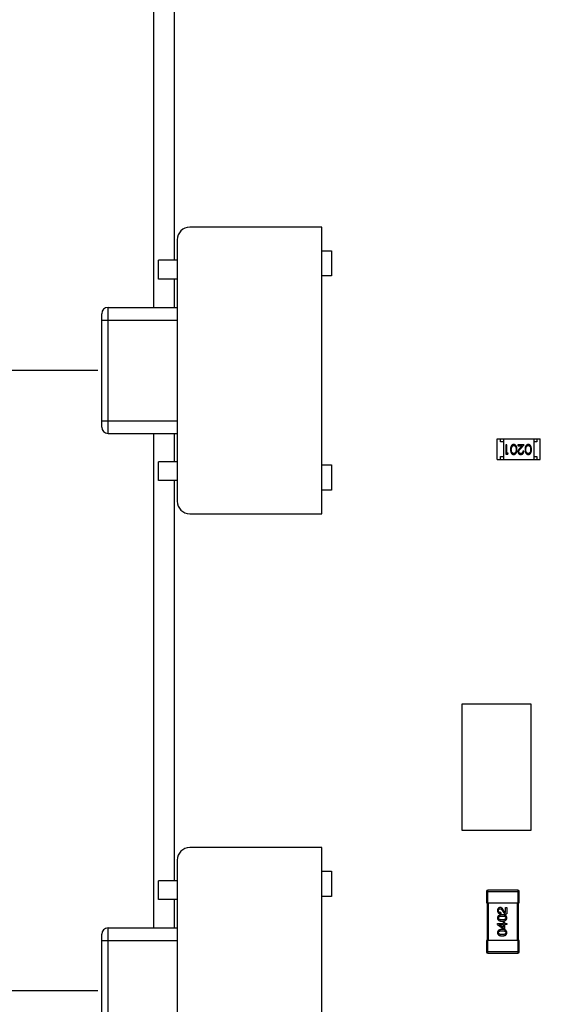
# Model space of a CAD drawing. Header units: millimetres. Extents: x -21 to 173, y -170 to -77.
# Tile 59 of 95: x 103 to 112, y -117 to -102. Entities that reach past the tile are written whole.
import ezdxf

# ---------------------------------------------------------------- set-up
doc = ezdxf.new("R2010")
doc.units = ezdxf.units.MM
doc.header["$LTSCALE"] = 1.21
doc.header["$MEASUREMENT"] = 0
doc.header["$PDMODE"] = 3
doc.header["$PDSIZE"] = 0.3125
doc.layers.get('0').update_dxf_attribs({"linetype": 'CONTINUOUS'})
doc.layers.get('DEFPOINTS').update_dxf_attribs({"linetype": 'CONTINUOUS'})
doc.layers.add('Dim', color=3, linetype='CONTINUOUS', lineweight=25)
doc.styles.get("Standard").update_dxf_attribs({"font": 'txt', "width": 0.8})
doc.dimstyles.get("Standard").update_dxf_attribs({"dimtxt": 0.15625, "dimasz": 0.1875, "dimexe": 0.125, "dimexo": 0.0625, "dimgap": 0.09, "dimtad": 0, "dimtih": 1, "dimtoh": 1, "dimzin": 4, "dimdsep": 46, "dimtxsty": 'STANDARD', "dimblk": '_FILLED', "dimblk1": '_FILLED', "dimblk2": '_FILLED', "dimcen": 0.09, "dimazin": 1, "dimtp": 0.01, "dimtm": 0.01, "dimtfac": 1, "dimtofl": 0, "dimtmove": 0, "dimatfit": 3, "dimldrblk": '_FILLED', "dimfxl": 1, "dimtolj": 1, "dimtzin": 4, "dimarcsym": 0})

# ---------------------------------------------------------------- blocks, each defined once
blk = doc.blocks.new('_FILLED')
at = {"color": 0, "linetype": 'ByBlock'}
blk.add_solid([(0, 0), (-1, 0.1667), (-1, -0.1667)], dxfattribs=at)
blk = doc.blocks.new('*D65')
at = {"layer": 'DEFPOINTS', "color": 0}
for p in [(105.53, -92.632), (171.147, -92.632), (151.345, -159.332)]:
    blk.add_point(p, dxfattribs=at)
at = {"layer": 'Dim', "color": 0, "lineweight": -2}
for p, q in [((105.592, -92.632), (171.272, -92.632)), ((171.147, -95.132), (171.147, -122.059)), ((171.147, -156.832), (171.147, -129.906)), ((151.408, -159.332), (171.272, -159.332))]:
    blk.add_line(p, q, dxfattribs=at)
at = {"layer": 'Dim', "color": 0, "lineweight": -2, "xscale": 2.5, "yscale": 2.5, "zscale": 2.5}
for p, rotation in [((171.147, -92.632), 90), ((171.147, -159.332), 270)]:
    blk.add_blockref('_FILLED', p, dxfattribs=dict(at, rotation=rotation))
at = {"layer": 'Dim', "color": 0, "insert": (171.147, -125.982), "char_height": 2.5, "attachment_point": 5, "rotation": 90, "line_spacing_factor": 2.5}
blk.add_mtext('\\A1;66.70', dxfattribs=at)
blk = doc.blocks.new('*D70')
at = {"layer": 'DEFPOINTS', "color": 0}
for p in [(97.566, -96.132), (108.03, -96.132), (104.705, -107.182)]:
    blk.add_point(p, dxfattribs=at)
at = {"layer": 'Dim', "color": 0, "lineweight": -2}
for p, q in [((97.566, -93.632), (97.566, -91.132)), ((107.967, -96.132), (97.441, -96.132)), ((104.642, -107.182), (97.441, -107.182)), ((97.566, -109.682), (97.566, -112.182))]:
    blk.add_line(p, q, dxfattribs=at)
at = {"layer": 'Dim', "color": 0, "lineweight": -2, "xscale": 2.5, "yscale": 2.5, "zscale": 2.5}
for p, rotation in [((97.566, -96.132), 270), ((97.566, -107.182), 90)]:
    blk.add_blockref('_FILLED', p, dxfattribs=dict(at, rotation=rotation))
at = {"layer": 'Dim', "color": 0, "insert": (97.566, -101.657), "char_height": 2.5, "attachment_point": 5, "rotation": 90, "line_spacing_factor": 2.5}
blk.add_mtext('\\A1;11.05', dxfattribs=at)
blk = doc.blocks.new('*D71')
at = {"layer": 'DEFPOINTS', "color": 0}
for p in [(104.705, -107.182), (92.816, -117.032), (104.705, -117.032)]:
    blk.add_point(p, dxfattribs=at)
at = {"layer": 'Dim', "color": 0, "lineweight": -2}
for p, q in [((92.816, -104.682), (92.816, -102.182)), ((104.642, -107.182), (92.691, -107.182)), ((104.642, -117.032), (92.691, -117.032)), ((92.816, -119.532), (92.816, -122.032))]:
    blk.add_line(p, q, dxfattribs=at)
at = {"layer": 'Dim', "color": 0, "lineweight": -2, "xscale": 2.5, "yscale": 2.5, "zscale": 2.5}
for p, rotation in [((92.816, -107.182), 270), ((92.816, -117.032), 90)]:
    blk.add_blockref('_FILLED', p, dxfattribs=dict(at, rotation=rotation))
at = {"layer": 'Dim', "color": 0, "insert": (92.816, -112.85), "char_height": 2.5, "attachment_point": 5, "rotation": 90, "line_spacing_factor": 2.5}
blk.add_mtext('\\A1;9.85', dxfattribs=at)
blk = doc.blocks.new('*D76')
at = {"layer": 'DEFPOINTS', "color": 0}
for p in [(108.03, -96.132), (88.048, -148.206), (106.828, -148.206)]:
    blk.add_point(p, dxfattribs=at)
at = {"layer": 'Dim', "color": 0, "lineweight": -2}
for p, q in [((107.967, -96.132), (87.923, -96.132)), ((88.048, -98.632), (88.048, -118.246)), ((88.048, -145.706), (88.048, -126.092)), ((106.765, -148.206), (87.923, -148.206))]:
    blk.add_line(p, q, dxfattribs=at)
at = {"layer": 'Dim', "color": 0, "lineweight": -2, "xscale": 2.5, "yscale": 2.5, "zscale": 2.5}
for p, rotation in [((88.048, -96.132), 90), ((88.048, -148.206), 270)]:
    blk.add_blockref('_FILLED', p, dxfattribs=dict(at, rotation=rotation))
at = {"layer": 'Dim', "color": 0, "insert": (88.048, -122.169), "char_height": 2.5, "attachment_point": 5, "rotation": 90}
blk.add_mtext('\\A1;52.07', dxfattribs=at)

msp = doc.modelspace()

# ---------------------------------------------------------------- linework, layer by layer
at = {"color": 7, "linetype": 'Continuous'}
for p, q in [((105.53, -97.881), (105.53, -106.182)), ((105.856, -98.453), (105.856, -105.432)), ((108.205, -104.907), (106.105, -104.907)), ((108.205, -109.457), (108.205, -104.907)), ((105.905, -105.107), (105.905, -109.257)), ((108.205, -105.282), (108.355, -105.282)), ((108.355, -105.282), (108.355, -105.682)), ((105.605, -105.732), (105.605, -105.432)), ((105.905, -105.432), (105.605, -105.432)), ((105.905, -105.732), (105.605, -105.732)), ((105.856, -105.732), (105.856, -106.182)), ((108.355, -105.682), (108.205, -105.682)), ((104.705, -108.082), (104.705, -106.282)), ((104.805, -108.182), (104.805, -106.182)), ((104.805, -106.182), (105.905, -106.182)), ((104.705, -106.382), (105.905, -106.382)), ((104.705, -107.982), (105.905, -107.982)), ((104.805, -108.182), (105.905, -108.182)), ((105.53, -108.182), (105.53, -116.032)), ((105.856, -108.182), (105.856, -108.632)), ((110.99, -108.597), (110.99, -108.267)), ((110.99, -108.267), (111.67, -108.267)), ((111.04, -108.317), (111.04, -108.267)), ((111.09, -108.317), (111.04, -108.317)), ((111.09, -108.267), (111.09, -108.597)), ((111.57, -108.267), (111.57, -108.597)), ((111.62, -108.317), (111.57, -108.317)), ((111.62, -108.267), (111.62, -108.317)), ((111.67, -108.597), (111.67, -108.267)), ((111.128, -108.363), (111.128, -108.513)), ((111.141, -108.363), (111.128, -108.363)), ((111.141, -108.497), (111.141, -108.363)), ((111.214, -108.438), (111.22, -108.4)), ((111.316, -108.363), (111.316, -108.378)), ((111.418, -108.363), (111.316, -108.363)), ((111.316, -108.378), (111.386, -108.378)), ((111.386, -108.378), (111.349, -108.418)), ((111.36, -108.425), (111.418, -108.363)), ((111.412, -108.466), (111.399, -108.466)), ((111.445, -108.438), (111.451, -108.4)), ((105.605, -108.932), (105.605, -108.632)), ((105.905, -108.632), (105.605, -108.632)), ((110.99, -108.597), (111.67, -108.597)), ((111.04, -108.597), (111.04, -108.547)), ((111.04, -108.547), (111.09, -108.547)), ((111.128, -108.513), (111.156, -108.513)), ((111.164, -108.497), (111.141, -108.497)), ((111.156, -108.513), (111.164, -108.497)), ((111.57, -108.547), (111.62, -108.547)), ((111.62, -108.547), (111.62, -108.597)), ((108.205, -108.682), (108.355, -108.682)), ((108.355, -108.682), (108.355, -109.082)), ((105.905, -108.932), (105.605, -108.932)), ((105.856, -108.932), (105.856, -115.282)), ((108.355, -109.082), (108.205, -109.082)), ((106.105, -109.457), (108.205, -109.457)), ((110.43, -112.482), (110.43, -114.482)), ((111.53, -112.482), (110.43, -112.482)), ((111.53, -114.482), (111.53, -112.482)), ((110.43, -114.482), (111.53, -114.482)), ((108.205, -114.757), (106.105, -114.757)), ((108.205, -119.307), (108.205, -114.757)), ((105.905, -114.957), (105.905, -119.107)), ((108.205, -115.132), (108.355, -115.132)), ((108.355, -115.132), (108.355, -115.532)), ((105.605, -115.582), (105.605, -115.282)), ((105.905, -115.282), (105.605, -115.282)), ((110.819, -115.452), (110.819, -115.632)), ((110.819, -115.452), (111.339, -115.452)), ((110.839, -115.632), (110.839, -115.432)), ((111.319, -115.432), (110.839, -115.432)), ((111.319, -115.432), (111.319, -115.632)), ((111.339, -115.632), (111.339, -115.452)), ((105.905, -115.582), (105.605, -115.582)), ((105.856, -115.582), (105.856, -116.032)), ((108.355, -115.532), (108.205, -115.532)), ((110.819, -115.632), (111.339, -115.632)), ((110.829, -115.632), (110.829, -116.232)), ((110.849, -116.232), (110.849, -115.632)), ((111.309, -115.632), (111.309, -116.232)), ((111.329, -116.232), (111.329, -115.632)), ((111.046, -115.788), (111.046, -115.807)), ((111.071, -115.756), (111.083, -115.776)), ((111.096, -115.765), (111.087, -115.749)), ((111.124, -115.789), (111.124, -115.709)), ((111.124, -115.709), (111.141, -115.709)), ((111.141, -115.709), (111.141, -115.81)), ((110.993, -115.977), (110.993, -115.961)), ((110.993, -115.961), (111.089, -115.961)), ((110.993, -115.977), (111.087, -116.044)), ((111.022, -115.979), (111.022, -115.98)), ((111.089, -115.979), (111.022, -115.979)), ((111.089, -115.961), (111.089, -115.939)), ((111.089, -115.939), (111.105, -115.939)), ((111.089, -116.027), (111.089, -115.979)), ((111.105, -115.939), (111.105, -115.961)), ((111.105, -115.961), (111.141, -115.961)), ((111.105, -115.979), (111.105, -116.044)), ((111.141, -115.979), (111.105, -115.979)), ((111.141, -115.961), (111.141, -115.979)), ((104.705, -117.932), (104.705, -116.132)), ((104.805, -118.032), (104.805, -116.032)), ((104.805, -116.032), (105.905, -116.032)), ((111.089, -116.027), (111.022, -115.98)), ((111.105, -116.044), (111.087, -116.044)), ((104.705, -116.232), (105.905, -116.232)), ((110.819, -116.232), (110.819, -116.412)), ((111.339, -116.232), (110.819, -116.232)), ((110.839, -116.432), (110.839, -116.232)), ((111.319, -116.232), (111.319, -116.432)), ((111.339, -116.412), (111.339, -116.232)), ((111.339, -116.412), (110.819, -116.412)), ((110.839, -116.432), (111.319, -116.432))]:
    msp.add_line(p, q, dxfattribs=at)
for centre, radius, start, end in [((106.105, -105.107), 0.2, 90, 180), ((104.805, -106.282), 0.1, 90, 180), ((104.805, -108.082), 0.1, 180, 270), ((106.105, -109.257), 0.2, 180, 270), ((106.105, -114.957), 0.2, 90, 180), ((110.839, -115.452), 0.02, 90, 180), ((111.319, -115.452), 0.02, 0, 90), ((104.805, -116.132), 0.1, 90, 180), ((110.839, -116.412), 0.02, 180, 270), ((111.319, -116.412), 0.02, 270, 0)]:
    msp.add_arc(centre, radius, start, end, dxfattribs=at)
for points, knots in [([(111.253, -108.359), (111.251, -108.359), (111.249, -108.359), (111.246, -108.359), (111.242, -108.36), (111.239, -108.361), (111.236, -108.362), (111.232, -108.363), (111.229, -108.365), (111.226, -108.367), (111.223, -108.369), (111.221, -108.372), (111.218, -108.375), (111.216, -108.378), (111.213, -108.381), (111.211, -108.385), (111.209, -108.388), (111.208, -108.393), (111.206, -108.397), (111.205, -108.402), (111.203, -108.407), (111.203, -108.412), (111.202, -108.418), (111.201, -108.424), (111.201, -108.431), (111.201, -108.435), (111.201, -108.437)], [0, 0, 0, 0, 0.033824, 0.067298, 0.10028, 0.133019, 0.165736, 0.198792, 0.232372, 0.266409, 0.301016, 0.336196, 0.371972, 0.408574, 0.446394, 0.485225, 0.525372, 0.567224, 0.611081, 0.65775, 0.70702, 0.759235, 0.814484, 0.873227, 0.934937, 1, 1, 1, 1]), ([(111.201, -108.437), (111.201, -108.44), (111.201, -108.444), (111.201, -108.451), (111.202, -108.457), (111.203, -108.463), (111.204, -108.468), (111.205, -108.474), (111.206, -108.478), (111.208, -108.483), (111.209, -108.487), (111.211, -108.491), (111.214, -108.494), (111.216, -108.497), (111.218, -108.5), (111.221, -108.503), (111.223, -108.506), (111.226, -108.508), (111.229, -108.51), (111.232, -108.512), (111.236, -108.513), (111.239, -108.514), (111.242, -108.515), (111.246, -108.516), (111.249, -108.516), (111.251, -108.516), (111.253, -108.516)], [0, 0, 0, 0, 0.065278, 0.127205, 0.186168, 0.241675, 0.294115, 0.343609, 0.390387, 0.434463, 0.476646, 0.517002, 0.555936, 0.593716, 0.630057, 0.665601, 0.700745, 0.734917, 0.768681, 0.802087, 0.834849, 0.867433, 0.900138, 0.932806, 0.966212, 1, 1, 1, 1]), ([(111.252, -108.501), (111.251, -108.501), (111.247, -108.501), (111.242, -108.5), (111.238, -108.497), (111.234, -108.495), (111.231, -108.493), (111.229, -108.491), (111.227, -108.489), (111.225, -108.486), (111.224, -108.483), (111.222, -108.48), (111.221, -108.477), (111.219, -108.474), (111.218, -108.47), (111.217, -108.466), (111.216, -108.462), (111.216, -108.458), (111.215, -108.453), (111.215, -108.448), (111.214, -108.443), (111.214, -108.439), (111.214, -108.438)], [0, 0, 0, 0, 0.059689, 0.119507, 0.181075, 0.246162, 0.279894, 0.314468, 0.350403, 0.387474, 0.426147, 0.466624, 0.508745, 0.553328, 0.600058, 0.649177, 0.700552, 0.754894, 0.811825, 0.871514, 0.934319, 1, 1, 1, 1]), ([(111.22, -108.4), (111.22, -108.399), (111.221, -108.397), (111.223, -108.394), (111.224, -108.391), (111.226, -108.389), (111.227, -108.386), (111.229, -108.384), (111.231, -108.382), (111.234, -108.38), (111.238, -108.378), (111.242, -108.376), (111.247, -108.374), (111.251, -108.374), (111.252, -108.374)], [0, 0, 0, 0, 0.075949, 0.148549, 0.218996, 0.286119, 0.351826, 0.416074, 0.478265, 0.540325, 0.660405, 0.774606, 0.887187, 1, 1, 1, 1]), ([(111.252, -108.374), (111.254, -108.374), (111.257, -108.374), (111.262, -108.376), (111.267, -108.378), (111.271, -108.38), (111.273, -108.382), (111.275, -108.384), (111.277, -108.386), (111.279, -108.389), (111.281, -108.391), (111.282, -108.394), (111.284, -108.397), (111.285, -108.4), (111.286, -108.403), (111.287, -108.407), (111.288, -108.411), (111.288, -108.416), (111.289, -108.421), (111.289, -108.426), (111.289, -108.432), (111.289, -108.436), (111.289, -108.438)], [0, 0, 0, 0, 0.060034, 0.120278, 0.182348, 0.247919, 0.281641, 0.315701, 0.350322, 0.385703, 0.421819, 0.459196, 0.497866, 0.538301, 0.58121, 0.628183, 0.679403, 0.734699, 0.794074, 0.858416, 0.927049, 1, 1, 1, 1]), ([(111.289, -108.438), (111.289, -108.44), (111.289, -108.443), (111.289, -108.449), (111.289, -108.454), (111.288, -108.459), (111.288, -108.464), (111.287, -108.468), (111.286, -108.472), (111.285, -108.475), (111.284, -108.478), (111.282, -108.481), (111.281, -108.484), (111.279, -108.486), (111.277, -108.489), (111.275, -108.491), (111.273, -108.493), (111.271, -108.495), (111.267, -108.497), (111.262, -108.5), (111.257, -108.501), (111.254, -108.501), (111.252, -108.501)], [0, 0, 0, 0, 0.073302, 0.142286, 0.206253, 0.266017, 0.321612, 0.372532, 0.419497, 0.462398, 0.502825, 0.541489, 0.579034, 0.615143, 0.650298, 0.684912, 0.718701, 0.752189, 0.817245, 0.879117, 0.939613, 1, 1, 1, 1]), ([(111.303, -108.437), (111.303, -108.435), (111.303, -108.43), (111.302, -108.424), (111.302, -108.417), (111.301, -108.411), (111.3, -108.406), (111.299, -108.401), (111.298, -108.396), (111.296, -108.392), (111.295, -108.388), (111.293, -108.384), (111.291, -108.38), (111.289, -108.377), (111.286, -108.374), (111.284, -108.372), (111.281, -108.369), (111.278, -108.367), (111.276, -108.365), (111.273, -108.363), (111.269, -108.362), (111.266, -108.361), (111.263, -108.36), (111.26, -108.359), (111.256, -108.359), (111.254, -108.359), (111.253, -108.359)], [0, 0, 0, 0, 0.068113, 0.132564, 0.193427, 0.250218, 0.303569, 0.353576, 0.400235, 0.443586, 0.484619, 0.524292, 0.56238, 0.599049, 0.63494, 0.669782, 0.704009, 0.737842, 0.771098, 0.803896, 0.836415, 0.868639, 0.900715, 0.933378, 0.966213, 1, 1, 1, 1]), ([(111.253, -108.516), (111.254, -108.516), (111.256, -108.516), (111.26, -108.516), (111.263, -108.515), (111.266, -108.514), (111.27, -108.513), (111.273, -108.512), (111.276, -108.51), (111.279, -108.508), (111.281, -108.506), (111.284, -108.503), (111.287, -108.501), (111.289, -108.498), (111.291, -108.494), (111.293, -108.491), (111.295, -108.487), (111.297, -108.483), (111.298, -108.479), (111.299, -108.474), (111.3, -108.469), (111.301, -108.464), (111.302, -108.458), (111.302, -108.451), (111.303, -108.445), (111.303, -108.44), (111.303, -108.437)], [0, 0, 0, 0, 0.033742, 0.066533, 0.099153, 0.13154, 0.164087, 0.196563, 0.229707, 0.263315, 0.297504, 0.331686, 0.366482, 0.4021, 0.438958, 0.476748, 0.515985, 0.556589, 0.599519, 0.645765, 0.695487, 0.748721, 0.805687, 0.866754, 0.931405, 1, 1, 1, 1]), ([(111.349, -108.418), (111.347, -108.42), (111.344, -108.423), (111.34, -108.427), (111.337, -108.431), (111.334, -108.435), (111.331, -108.438), (111.328, -108.442), (111.326, -108.445), (111.324, -108.449), (111.322, -108.454), (111.32, -108.459), (111.318, -108.466), (111.318, -108.47), (111.318, -108.472)], [0, 0, 0, 0, 0.09953, 0.192079, 0.277712, 0.357454, 0.429648, 0.495771, 0.555538, 0.608657, 0.707578, 0.804328, 0.901298, 1, 1, 1, 1]), ([(111.318, -108.472), (111.318, -108.473), (111.318, -108.476), (111.319, -108.481), (111.32, -108.485), (111.321, -108.489), (111.323, -108.493), (111.325, -108.496), (111.328, -108.5), (111.331, -108.503), (111.334, -108.506), (111.337, -108.509), (111.341, -108.511), (111.345, -108.513), (111.349, -108.515), (111.354, -108.516), (111.359, -108.516), (111.362, -108.516), (111.364, -108.516)], [0, 0, 0, 0, 0.06271, 0.123347, 0.183401, 0.242828, 0.302097, 0.36242, 0.423725, 0.487032, 0.550491, 0.612709, 0.674265, 0.73617, 0.799211, 0.863483, 0.930525, 1, 1, 1, 1]), ([(111.332, -108.471), (111.332, -108.469), (111.332, -108.466), (111.333, -108.461), (111.335, -108.456), (111.337, -108.452), (111.339, -108.449), (111.341, -108.447), (111.343, -108.444), (111.346, -108.44), (111.349, -108.437), (111.352, -108.433), (111.356, -108.429), (111.359, -108.426), (111.36, -108.425)], [0, 0, 0, 0, 0.088014, 0.174976, 0.2638, 0.355443, 0.406413, 0.465519, 0.533076, 0.609353, 0.693899, 0.787171, 0.889197, 1, 1, 1, 1]), ([(111.364, -108.501), (111.363, -108.501), (111.361, -108.501), (111.358, -108.501), (111.355, -108.5), (111.352, -108.499), (111.349, -108.498), (111.346, -108.496), (111.343, -108.494), (111.341, -108.492), (111.339, -108.49), (111.337, -108.487), (111.335, -108.485), (111.334, -108.482), (111.333, -108.479), (111.332, -108.477), (111.332, -108.474), (111.332, -108.472), (111.332, -108.471)], [0, 0, 0, 0, 0.068027, 0.133505, 0.19695, 0.26027, 0.322741, 0.384982, 0.448465, 0.513424, 0.578224, 0.640011, 0.700094, 0.760067, 0.819012, 0.877878, 0.938035, 1, 1, 1, 1]), ([(111.364, -108.516), (111.365, -108.516), (111.368, -108.516), (111.373, -108.516), (111.378, -108.514), (111.382, -108.513), (111.387, -108.511), (111.391, -108.509), (111.394, -108.506), (111.398, -108.502), (111.401, -108.499), (111.404, -108.495), (111.407, -108.491), (111.409, -108.486), (111.41, -108.482), (111.411, -108.477), (111.412, -108.472), (111.412, -108.468), (111.412, -108.466)], [0, 0, 0, 0, 0.06445, 0.126725, 0.187421, 0.247417, 0.306749, 0.366595, 0.427749, 0.490235, 0.553031, 0.614805, 0.676505, 0.738096, 0.801021, 0.864897, 0.931209, 1, 1, 1, 1]), ([(111.399, -108.466), (111.399, -108.468), (111.399, -108.47), (111.398, -108.474), (111.397, -108.478), (111.396, -108.481), (111.394, -108.484), (111.392, -108.487), (111.39, -108.49), (111.388, -108.492), (111.386, -108.494), (111.383, -108.496), (111.38, -108.498), (111.377, -108.499), (111.374, -108.5), (111.371, -108.501), (111.368, -108.501), (111.365, -108.501), (111.364, -108.501)], [0, 0, 0, 0, 0.073648, 0.143686, 0.210962, 0.275557, 0.338064, 0.399311, 0.4594, 0.51934, 0.579024, 0.637809, 0.695959, 0.754122, 0.813113, 0.873453, 0.935561, 1, 1, 1, 1]), ([(111.483, -108.359), (111.482, -108.359), (111.48, -108.359), (111.476, -108.359), (111.473, -108.36), (111.47, -108.361), (111.466, -108.362), (111.463, -108.363), (111.46, -108.365), (111.457, -108.367), (111.454, -108.369), (111.451, -108.372), (111.449, -108.375), (111.446, -108.378), (111.444, -108.381), (111.442, -108.385), (111.44, -108.388), (111.438, -108.393), (111.437, -108.397), (111.435, -108.402), (111.434, -108.407), (111.433, -108.412), (111.433, -108.418), (111.432, -108.424), (111.432, -108.431), (111.432, -108.435), (111.432, -108.437)], [0, 0, 0, 0, 0.033824, 0.067298, 0.10028, 0.133019, 0.165736, 0.198792, 0.232372, 0.266409, 0.301016, 0.336196, 0.371972, 0.408574, 0.446394, 0.485225, 0.525372, 0.567224, 0.611081, 0.65775, 0.70702, 0.759235, 0.814484, 0.873227, 0.934937, 1, 1, 1, 1]), ([(111.432, -108.437), (111.432, -108.44), (111.432, -108.444), (111.432, -108.451), (111.433, -108.457), (111.433, -108.463), (111.434, -108.468), (111.435, -108.474), (111.437, -108.478), (111.438, -108.483), (111.44, -108.487), (111.442, -108.491), (111.444, -108.494), (111.447, -108.497), (111.449, -108.5), (111.452, -108.503), (111.454, -108.506), (111.457, -108.508), (111.46, -108.51), (111.463, -108.512), (111.466, -108.513), (111.47, -108.514), (111.473, -108.515), (111.476, -108.516), (111.48, -108.516), (111.482, -108.516), (111.483, -108.516)], [0, 0, 0, 0, 0.065278, 0.127205, 0.186168, 0.241675, 0.294115, 0.343609, 0.390387, 0.434463, 0.476646, 0.517002, 0.555936, 0.593716, 0.630057, 0.665601, 0.700745, 0.734917, 0.768681, 0.802087, 0.834849, 0.867433, 0.900138, 0.932806, 0.966212, 1, 1, 1, 1]), ([(111.483, -108.501), (111.481, -108.501), (111.478, -108.501), (111.473, -108.5), (111.469, -108.497), (111.465, -108.495), (111.462, -108.493), (111.46, -108.491), (111.458, -108.489), (111.456, -108.486), (111.454, -108.483), (111.453, -108.48), (111.451, -108.477), (111.45, -108.474), (111.449, -108.47), (111.448, -108.466), (111.447, -108.462), (111.446, -108.458), (111.446, -108.453), (111.445, -108.448), (111.445, -108.443), (111.445, -108.439), (111.445, -108.438)], [0, 0, 0, 0, 0.059689, 0.119507, 0.181075, 0.246162, 0.279894, 0.314468, 0.350403, 0.387474, 0.426147, 0.466624, 0.508745, 0.553328, 0.600058, 0.649177, 0.700552, 0.754894, 0.811825, 0.871514, 0.934319, 1, 1, 1, 1]), ([(111.451, -108.4), (111.451, -108.399), (111.452, -108.397), (111.453, -108.394), (111.455, -108.391), (111.456, -108.389), (111.458, -108.386), (111.46, -108.384), (111.462, -108.382), (111.465, -108.38), (111.468, -108.378), (111.473, -108.376), (111.478, -108.374), (111.481, -108.374), (111.483, -108.374)], [0, 0, 0, 0, 0.075949, 0.148549, 0.218996, 0.286119, 0.351826, 0.416074, 0.478265, 0.540325, 0.660405, 0.774606, 0.887187, 1, 1, 1, 1]), ([(111.534, -108.437), (111.534, -108.435), (111.534, -108.43), (111.533, -108.424), (111.533, -108.417), (111.532, -108.411), (111.531, -108.406), (111.53, -108.401), (111.529, -108.396), (111.527, -108.392), (111.526, -108.388), (111.524, -108.384), (111.522, -108.38), (111.519, -108.377), (111.517, -108.374), (111.515, -108.372), (111.512, -108.369), (111.509, -108.367), (111.506, -108.365), (111.503, -108.363), (111.5, -108.362), (111.497, -108.361), (111.494, -108.36), (111.49, -108.359), (111.487, -108.359), (111.485, -108.359), (111.483, -108.359)], [0, 0, 0, 0, 0.068113, 0.132564, 0.193427, 0.250218, 0.303569, 0.353576, 0.400235, 0.443586, 0.484619, 0.524292, 0.56238, 0.599049, 0.63494, 0.669782, 0.704009, 0.737842, 0.771098, 0.803896, 0.836415, 0.868639, 0.900715, 0.933378, 0.966213, 1, 1, 1, 1]), ([(111.483, -108.374), (111.485, -108.374), (111.488, -108.374), (111.493, -108.376), (111.498, -108.378), (111.501, -108.38), (111.504, -108.382), (111.506, -108.384), (111.508, -108.386), (111.51, -108.389), (111.512, -108.391), (111.513, -108.394), (111.514, -108.397), (111.516, -108.4), (111.517, -108.403), (111.518, -108.407), (111.518, -108.411), (111.519, -108.416), (111.519, -108.421), (111.52, -108.426), (111.52, -108.432), (111.52, -108.436), (111.52, -108.438)], [0, 0, 0, 0, 0.060034, 0.120278, 0.182348, 0.247919, 0.281641, 0.315701, 0.350322, 0.385703, 0.421819, 0.459196, 0.497866, 0.538301, 0.58121, 0.628183, 0.679403, 0.734699, 0.794074, 0.858416, 0.927049, 1, 1, 1, 1]), ([(111.483, -108.516), (111.485, -108.516), (111.487, -108.516), (111.49, -108.516), (111.494, -108.515), (111.497, -108.514), (111.5, -108.513), (111.503, -108.512), (111.506, -108.51), (111.509, -108.508), (111.512, -108.506), (111.515, -108.503), (111.517, -108.501), (111.52, -108.498), (111.522, -108.494), (111.524, -108.491), (111.526, -108.487), (111.527, -108.483), (111.529, -108.479), (111.53, -108.474), (111.531, -108.469), (111.532, -108.464), (111.533, -108.458), (111.533, -108.451), (111.534, -108.445), (111.534, -108.44), (111.534, -108.437)], [0, 0, 0, 0, 0.033742, 0.066533, 0.099153, 0.13154, 0.164087, 0.196563, 0.229707, 0.263315, 0.297504, 0.331686, 0.366482, 0.4021, 0.438958, 0.476748, 0.515985, 0.556589, 0.599519, 0.645765, 0.695487, 0.748721, 0.805687, 0.866754, 0.931405, 1, 1, 1, 1]), ([(111.52, -108.438), (111.52, -108.44), (111.52, -108.443), (111.52, -108.449), (111.52, -108.454), (111.519, -108.459), (111.518, -108.464), (111.518, -108.468), (111.517, -108.472), (111.516, -108.475), (111.514, -108.478), (111.513, -108.481), (111.511, -108.484), (111.51, -108.486), (111.508, -108.489), (111.506, -108.491), (111.504, -108.493), (111.501, -108.495), (111.498, -108.497), (111.493, -108.5), (111.488, -108.501), (111.485, -108.501), (111.483, -108.501)], [0, 0, 0, 0, 0.073302, 0.142286, 0.206253, 0.266017, 0.321612, 0.372532, 0.419497, 0.462398, 0.502825, 0.541489, 0.579034, 0.615143, 0.650298, 0.684912, 0.718701, 0.752189, 0.817245, 0.879117, 0.939613, 1, 1, 1, 1]), ([(111.037, -115.709), (111.036, -115.709), (111.032, -115.71), (111.028, -115.71), (111.023, -115.711), (111.019, -115.713), (111.015, -115.715), (111.012, -115.717), (111.008, -115.719), (111.005, -115.722), (111.003, -115.725), (111, -115.729), (110.998, -115.732), (110.997, -115.736), (110.995, -115.741), (110.994, -115.746), (110.994, -115.751), (110.993, -115.754), (110.993, -115.756)], [0, 0, 0, 0, 0.070688, 0.137741, 0.201612, 0.262778, 0.321223, 0.378455, 0.434411, 0.490146, 0.546362, 0.603392, 0.662208, 0.723401, 0.787372, 0.85442, 0.925153, 1, 1, 1, 1]), ([(110.993, -115.756), (110.993, -115.758), (110.993, -115.762), (110.994, -115.768), (110.995, -115.773), (110.997, -115.778), (110.999, -115.782), (111.001, -115.786), (111.004, -115.79), (111.007, -115.794), (111.011, -115.797), (111.015, -115.799), (111.019, -115.801), (111.024, -115.803), (111.029, -115.805), (111.034, -115.806), (111.04, -115.806), (111.044, -115.807), (111.046, -115.807)], [0, 0, 0, 0, 0.07282, 0.141057, 0.2062, 0.267672, 0.326735, 0.383519, 0.439188, 0.494454, 0.549628, 0.605958, 0.66397, 0.72402, 0.787502, 0.854127, 0.925065, 1, 1, 1, 1]), ([(111.069, -115.823), (111.066, -115.823), (111.061, -115.824), (111.052, -115.824), (111.044, -115.826), (111.037, -115.827), (111.03, -115.829), (111.024, -115.831), (111.018, -115.834), (111.013, -115.837), (111.009, -115.84), (111.005, -115.844), (111.001, -115.848), (110.998, -115.853), (110.996, -115.858), (110.995, -115.863), (110.994, -115.868), (110.993, -115.872), (110.993, -115.874)], [0, 0, 0, 0, 0.088475, 0.171606, 0.249595, 0.322626, 0.391327, 0.455765, 0.516374, 0.573675, 0.628522, 0.681161, 0.732559, 0.783563, 0.83504, 0.887639, 0.942585, 1, 1, 1, 1]), ([(111.01, -115.758), (111.01, -115.757), (111.011, -115.755), (111.011, -115.752), (111.012, -115.749), (111.012, -115.746), (111.013, -115.743), (111.014, -115.741), (111.016, -115.739), (111.017, -115.737), (111.019, -115.735), (111.021, -115.734), (111.023, -115.732), (111.025, -115.731), (111.028, -115.73), (111.031, -115.73), (111.034, -115.729), (111.036, -115.729), (111.037, -115.729)], [0, 0, 0, 0, 0.076112, 0.148436, 0.216883, 0.281466, 0.34298, 0.402356, 0.459881, 0.51546, 0.571111, 0.62658, 0.683162, 0.741007, 0.801404, 0.863825, 0.930544, 1, 1, 1, 1]), ([(111.046, -115.788), (111.045, -115.788), (111.042, -115.788), (111.038, -115.787), (111.034, -115.787), (111.031, -115.786), (111.028, -115.785), (111.025, -115.783), (111.022, -115.782), (111.019, -115.78), (111.017, -115.778), (111.015, -115.776), (111.014, -115.774), (111.013, -115.771), (111.012, -115.768), (111.011, -115.765), (111.01, -115.762), (111.01, -115.759), (111.01, -115.758)], [0, 0, 0, 0, 0.082594, 0.15978, 0.232961, 0.301462, 0.365595, 0.426678, 0.484662, 0.540809, 0.595146, 0.648401, 0.702272, 0.757102, 0.813447, 0.872233, 0.934055, 1, 1, 1, 1]), ([(111.087, -115.749), (111.086, -115.748), (111.084, -115.744), (111.082, -115.74), (111.079, -115.735), (111.077, -115.731), (111.074, -115.727), (111.071, -115.724), (111.068, -115.721), (111.065, -115.718), (111.062, -115.716), (111.059, -115.714), (111.055, -115.712), (111.052, -115.711), (111.048, -115.71), (111.045, -115.709), (111.041, -115.709), (111.039, -115.709), (111.037, -115.709)], [0, 0, 0, 0, 0.082731, 0.161257, 0.236138, 0.307554, 0.375712, 0.440848, 0.502916, 0.562567, 0.619798, 0.675716, 0.73039, 0.78386, 0.837315, 0.890547, 0.944917, 1, 1, 1, 1]), ([(111.037, -115.729), (111.037, -115.729), (111.039, -115.729), (111.041, -115.729), (111.044, -115.729), (111.046, -115.73), (111.048, -115.731), (111.051, -115.732), (111.053, -115.733), (111.055, -115.735), (111.057, -115.737), (111.059, -115.739), (111.061, -115.741), (111.063, -115.743), (111.065, -115.746), (111.067, -115.749), (111.069, -115.752), (111.07, -115.755), (111.071, -115.756)], [0, 0, 0, 0, 0.052237, 0.103888, 0.155485, 0.207395, 0.259864, 0.31356, 0.369176, 0.4266, 0.486836, 0.550048, 0.61567, 0.685271, 0.75824, 0.834614, 0.915635, 1, 1, 1, 1]), ([(111.143, -115.874), (111.143, -115.872), (111.143, -115.868), (111.142, -115.863), (111.14, -115.857), (111.138, -115.852), (111.136, -115.848), (111.133, -115.844), (111.129, -115.84), (111.124, -115.837), (111.119, -115.834), (111.114, -115.831), (111.108, -115.829), (111.101, -115.827), (111.094, -115.825), (111.086, -115.824), (111.078, -115.824), (111.072, -115.823), (111.069, -115.823)], [0, 0, 0, 0, 0.059134, 0.115603, 0.169236, 0.221572, 0.273254, 0.32474, 0.377319, 0.431815, 0.488555, 0.548609, 0.612242, 0.680182, 0.75251, 0.829782, 0.91231, 1, 1, 1, 1]), ([(111.083, -115.776), (111.083, -115.777), (111.085, -115.78), (111.087, -115.783), (111.09, -115.787), (111.093, -115.79), (111.096, -115.793), (111.099, -115.796), (111.103, -115.799), (111.106, -115.801), (111.11, -115.803), (111.114, -115.805), (111.118, -115.806), (111.122, -115.808), (111.126, -115.809), (111.131, -115.809), (111.136, -115.81), (111.139, -115.81), (111.141, -115.81)], [0, 0, 0, 0, 0.065828, 0.130094, 0.192451, 0.254037, 0.313974, 0.373757, 0.433048, 0.492243, 0.551902, 0.611758, 0.672678, 0.734814, 0.798569, 0.863693, 0.930488, 1, 1, 1, 1]), ([(111.124, -115.789), (111.122, -115.789), (111.12, -115.789), (111.116, -115.787), (111.112, -115.785), (111.109, -115.782), (111.105, -115.779), (111.102, -115.775), (111.099, -115.77), (111.097, -115.767), (111.096, -115.765)], [0, 0, 0, 0, 0.103034, 0.208166, 0.318255, 0.434664, 0.559728, 0.695394, 0.841708, 1, 1, 1, 1]), ([(110.993, -115.874), (110.993, -115.876), (110.993, -115.88), (110.994, -115.886), (110.996, -115.891), (110.998, -115.896), (111.001, -115.9), (111.004, -115.904), (111.008, -115.908), (111.013, -115.911), (111.018, -115.915), (111.023, -115.917), (111.03, -115.919), (111.037, -115.921), (111.044, -115.923), (111.052, -115.924), (111.06, -115.925), (111.066, -115.925), (111.069, -115.925)], [0, 0, 0, 0, 0.057911, 0.113262, 0.165956, 0.217443, 0.268511, 0.319665, 0.372, 0.426129, 0.483365, 0.543779, 0.607756, 0.676562, 0.749704, 0.827713, 0.911177, 1, 1, 1, 1]), ([(111.01, -115.874), (111.01, -115.873), (111.011, -115.87), (111.011, -115.867), (111.012, -115.863), (111.014, -115.86), (111.016, -115.858), (111.019, -115.855), (111.022, -115.853), (111.025, -115.851), (111.029, -115.849), (111.034, -115.847), (111.038, -115.846), (111.044, -115.845), (111.049, -115.844), (111.056, -115.843), (111.062, -115.843), (111.067, -115.843), (111.069, -115.843)], [0, 0, 0, 0, 0.050604, 0.098688, 0.145699, 0.191791, 0.238625, 0.286717, 0.337546, 0.391814, 0.449755, 0.512106, 0.579685, 0.652048, 0.730262, 0.814146, 0.904281, 1, 1, 1, 1]), ([(111.069, -115.904), (111.067, -115.904), (111.062, -115.904), (111.056, -115.904), (111.049, -115.903), (111.044, -115.903), (111.038, -115.901), (111.034, -115.9), (111.029, -115.899), (111.025, -115.897), (111.022, -115.895), (111.019, -115.893), (111.016, -115.89), (111.014, -115.887), (111.012, -115.884), (111.011, -115.881), (111.011, -115.878), (111.01, -115.875), (111.01, -115.874)], [0, 0, 0, 0, 0.096452, 0.187278, 0.271765, 0.350519, 0.423437, 0.491321, 0.554011, 0.612224, 0.666281, 0.717003, 0.764884, 0.811423, 0.856783, 0.902993, 0.950236, 1, 1, 1, 1]), ([(111.069, -115.843), (111.072, -115.843), (111.076, -115.843), (111.083, -115.843), (111.089, -115.844), (111.095, -115.845), (111.1, -115.846), (111.105, -115.847), (111.109, -115.849), (111.113, -115.851), (111.117, -115.853), (111.12, -115.855), (111.122, -115.858), (111.124, -115.86), (111.126, -115.863), (111.127, -115.867), (111.128, -115.87), (111.128, -115.873), (111.128, -115.874)], [0, 0, 0, 0, 0.094834, 0.184067, 0.267029, 0.344713, 0.417334, 0.484367, 0.546941, 0.604717, 0.65953, 0.710539, 0.759381, 0.806382, 0.853027, 0.900623, 0.949121, 1, 1, 1, 1]), ([(111.128, -115.874), (111.128, -115.875), (111.128, -115.878), (111.128, -115.881), (111.126, -115.884), (111.125, -115.887), (111.123, -115.89), (111.12, -115.893), (111.117, -115.895), (111.114, -115.897), (111.11, -115.899), (111.105, -115.9), (111.1, -115.901), (111.095, -115.903), (111.089, -115.903), (111.083, -115.904), (111.076, -115.904), (111.072, -115.904), (111.069, -115.904)], [0, 0, 0, 0, 0.049766, 0.097012, 0.143225, 0.188786, 0.235079, 0.282962, 0.333687, 0.387747, 0.445963, 0.508657, 0.576545, 0.649868, 0.72822, 0.812712, 0.903543, 1, 1, 1, 1]), ([(111.069, -115.925), (111.072, -115.925), (111.078, -115.925), (111.086, -115.924), (111.094, -115.923), (111.101, -115.921), (111.108, -115.919), (111.114, -115.917), (111.119, -115.915), (111.124, -115.911), (111.129, -115.908), (111.133, -115.904), (111.136, -115.9), (111.138, -115.896), (111.14, -115.891), (111.142, -115.886), (111.143, -115.88), (111.143, -115.876), (111.143, -115.874)], [0, 0, 0, 0, 0.087693, 0.170223, 0.247496, 0.319826, 0.387768, 0.451403, 0.511459, 0.568358, 0.622671, 0.675251, 0.726739, 0.778422, 0.830759, 0.884394, 0.940865, 1, 1, 1, 1]), ([(111.069, -116.056), (111.066, -116.057), (111.061, -116.057), (111.052, -116.058), (111.044, -116.059), (111.037, -116.06), (111.03, -116.062), (111.024, -116.065), (111.018, -116.067), (111.013, -116.07), (111.009, -116.074), (111.005, -116.077), (111.001, -116.081), (110.998, -116.086), (110.996, -116.091), (110.995, -116.096), (110.994, -116.101), (110.993, -116.105), (110.993, -116.107)], [0, 0, 0, 0, 0.088475, 0.171606, 0.249595, 0.322626, 0.391327, 0.455765, 0.516374, 0.573675, 0.628522, 0.681161, 0.732559, 0.783563, 0.83504, 0.887639, 0.942585, 1, 1, 1, 1]), ([(110.993, -116.107), (110.993, -116.109), (110.993, -116.113), (110.994, -116.119), (110.996, -116.124), (110.998, -116.129), (111.001, -116.133), (111.004, -116.138), (111.008, -116.141), (111.013, -116.145), (111.018, -116.148), (111.023, -116.15), (111.03, -116.153), (111.037, -116.154), (111.044, -116.156), (111.052, -116.157), (111.06, -116.158), (111.066, -116.158), (111.069, -116.158)], [0, 0, 0, 0, 0.057911, 0.113262, 0.165956, 0.217443, 0.268511, 0.319665, 0.372, 0.426129, 0.483365, 0.543779, 0.607756, 0.676562, 0.749704, 0.827713, 0.911177, 1, 1, 1, 1]), ([(111.01, -116.107), (111.01, -116.106), (111.011, -116.104), (111.011, -116.1), (111.012, -116.097), (111.014, -116.094), (111.016, -116.091), (111.019, -116.088), (111.022, -116.086), (111.025, -116.084), (111.029, -116.082), (111.034, -116.08), (111.038, -116.079), (111.044, -116.078), (111.049, -116.077), (111.056, -116.077), (111.062, -116.076), (111.067, -116.076), (111.069, -116.076)], [0, 0, 0, 0, 0.050604, 0.098688, 0.145699, 0.191791, 0.238625, 0.286717, 0.337546, 0.391814, 0.449755, 0.512106, 0.579685, 0.652048, 0.730262, 0.814146, 0.904281, 1, 1, 1, 1]), ([(111.069, -116.138), (111.067, -116.138), (111.062, -116.137), (111.056, -116.137), (111.049, -116.137), (111.044, -116.136), (111.038, -116.135), (111.034, -116.133), (111.029, -116.132), (111.025, -116.13), (111.022, -116.128), (111.019, -116.126), (111.016, -116.123), (111.014, -116.121), (111.012, -116.118), (111.011, -116.114), (111.011, -116.111), (111.01, -116.108), (111.01, -116.107)], [0, 0, 0, 0, 0.096452, 0.187278, 0.271765, 0.350519, 0.423437, 0.491321, 0.554011, 0.612224, 0.666281, 0.717003, 0.764884, 0.811423, 0.856783, 0.902993, 0.950236, 1, 1, 1, 1]), ([(111.143, -116.107), (111.143, -116.105), (111.143, -116.101), (111.142, -116.096), (111.14, -116.09), (111.138, -116.086), (111.136, -116.081), (111.133, -116.077), (111.129, -116.073), (111.124, -116.07), (111.119, -116.067), (111.114, -116.064), (111.108, -116.062), (111.101, -116.06), (111.094, -116.059), (111.086, -116.057), (111.078, -116.057), (111.072, -116.057), (111.069, -116.056)], [0, 0, 0, 0, 0.059134, 0.115603, 0.169236, 0.221572, 0.273254, 0.32474, 0.377319, 0.431815, 0.488555, 0.548609, 0.612242, 0.680182, 0.75251, 0.829782, 0.91231, 1, 1, 1, 1]), ([(111.069, -116.076), (111.072, -116.076), (111.076, -116.076), (111.083, -116.077), (111.089, -116.077), (111.095, -116.078), (111.1, -116.079), (111.105, -116.08), (111.109, -116.082), (111.113, -116.084), (111.117, -116.086), (111.12, -116.088), (111.122, -116.091), (111.124, -116.094), (111.126, -116.097), (111.127, -116.1), (111.128, -116.104), (111.128, -116.106), (111.128, -116.107)], [0, 0, 0, 0, 0.094834, 0.184067, 0.267029, 0.344713, 0.417334, 0.484367, 0.546941, 0.604717, 0.65953, 0.710539, 0.759381, 0.806382, 0.853027, 0.900623, 0.949121, 1, 1, 1, 1]), ([(111.069, -116.158), (111.072, -116.158), (111.078, -116.158), (111.086, -116.157), (111.094, -116.156), (111.101, -116.154), (111.108, -116.153), (111.114, -116.15), (111.119, -116.148), (111.124, -116.145), (111.129, -116.141), (111.133, -116.138), (111.136, -116.133), (111.138, -116.129), (111.14, -116.124), (111.142, -116.119), (111.143, -116.113), (111.143, -116.109), (111.143, -116.107)], [0, 0, 0, 0, 0.087693, 0.170223, 0.247496, 0.319826, 0.387768, 0.451403, 0.511459, 0.568358, 0.622671, 0.675251, 0.726739, 0.778422, 0.830759, 0.884394, 0.940865, 1, 1, 1, 1]), ([(111.128, -116.107), (111.128, -116.108), (111.128, -116.111), (111.128, -116.114), (111.126, -116.118), (111.125, -116.121), (111.123, -116.123), (111.12, -116.126), (111.117, -116.128), (111.114, -116.13), (111.11, -116.132), (111.105, -116.133), (111.1, -116.135), (111.095, -116.136), (111.089, -116.137), (111.083, -116.137), (111.076, -116.137), (111.072, -116.138), (111.069, -116.138)], [0, 0, 0, 0, 0.049766, 0.097012, 0.143225, 0.188786, 0.235079, 0.282962, 0.333687, 0.387747, 0.445963, 0.508657, 0.576545, 0.649868, 0.72822, 0.812712, 0.903543, 1, 1, 1, 1])]:
    msp.add_open_spline(points, degree=3, knots=knots, dxfattribs=at)

# ---------------------------------------------------------------- dimensions: what is measured, and where the dimension line sits
at = {"layer": 'Dim'}
for base, p1, p2, override, picture, middle in [((97.566, -96.132), (104.705, -107.182), (108.03, -96.132), {"dimtxt": 2.5, "dimasz": 2.5, "dimtih": 0, "dimtoh": 0, "dimzin": 0, "dimcen": 0.198, "dimadec": 0, "dimazin": 0, "dimtp": 0, "dimtm": 0, "dimtdec": 4, "dimtzin": 0}, '*D70', (97.566, -101.657)), ((171.147, -92.632), (151.345, -159.332), (105.53, -92.632), {"dimtxt": 2.5, "dimasz": 2.5, "dimtih": 0, "dimtoh": 0, "dimzin": 0, "dimcen": 0.198, "dimadec": 0, "dimazin": 0, "dimtp": 0, "dimtm": 0, "dimtdec": 4, "dimtzin": 0}, '*D65', (171.147, -125.982)), ((88.048, -148.206), (108.03, -96.132), (106.828, -148.206), {"dimtxt": 2.5, "dimasz": 2.5, "dimtih": 0, "dimtoh": 0, "dimzin": 0, "dimblk": '_FILLED', "dimcen": 0.198, "dimadec": 0, "dimazin": 0, "dimtp": 0, "dimtm": 0, "dimtdec": 4, "dimtzin": 0}, '*D76', (88.048, -122.169))]:
    dim = msp.add_linear_dim(base=base, p1=p1, p2=p2, angle=90, dimstyle='STANDARD', override=override, dxfattribs=at)
    dim.commit()
    dim.dimension.update_dxf_attribs({"geometry": picture, "text_midpoint": middle})
dim = msp.add_linear_dim(base=(92.816, -117.032), p1=(104.705, -107.182), p2=(104.705, -117.032), angle=90, dimstyle='STANDARD', override={"dimtxt": 2.5, "dimasz": 2.5, "dimtih": 0, "dimtoh": 0, "dimzin": 0, "dimcen": 0.198, "dimadec": 0, "dimazin": 0, "dimtp": 0, "dimtm": 0, "dimtdec": 4, "dimtzin": 0}, dxfattribs=at)
dim.commit()
dim.dimension.update_dxf_attribs({"geometry": '*D71', "text_midpoint": (92.816, -112.85), "dimtype": 160})

doc.saveas('drawing.dxf')
